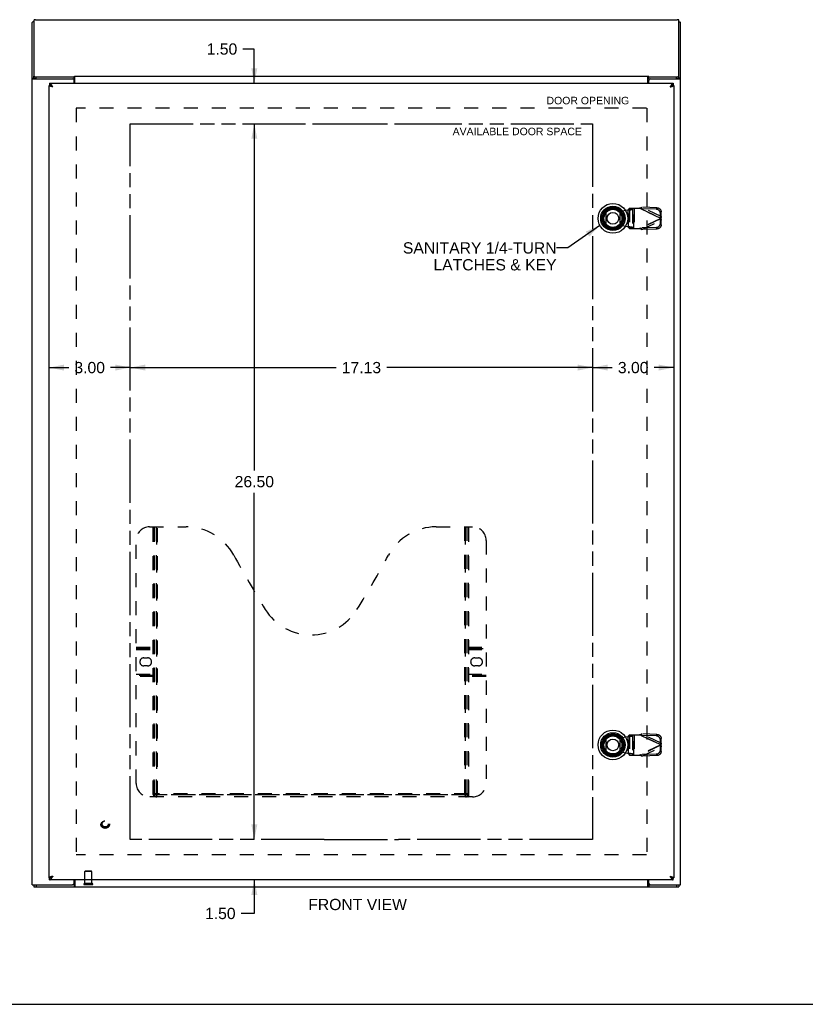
# Model space of a CAD drawing. Header units: inches. Extents: x 0 to 94.4, y 0 to 61.1.
# Tile 2 of 6: x 17.5 to 46.6, y 0 to 36.5. Entities that reach past the tile are written whole.
import ezdxf

# ---------------------------------------------------------------- set-up
doc = ezdxf.new("R2010")
doc.units = ezdxf.units.IN
doc.header["$LTSCALE"] = 5.194444
doc.header["$MEASUREMENT"] = 0
doc.linetypes.add('HIDDEN', pattern=[0.2, 0.1, -0.1])
doc.linetypes.add('PHANTOM', pattern=[0.8, 0.45, -0.05, 0.1, -0.05, 0.1, -0.05])
doc.layers.get('0').update_dxf_attribs({"linetype": 'CONTINUOUS'})
for name, color, linetype in [('02___PRT_ALL_AXES', 7, 'CONTINUOUS'), ('1-4_TURN_RH_OVER_16', 7, 'CONTINUOUS'), ('AVAILABLE_DOOR_SPACE', 7, 'CONTINUOUS'), ('DEFAULT_2', 8, 'HIDDEN'), ('DIMENSIONS', 7, 'CONTINUOUS')]:
    doc.layers.add(name, color=color, linetype=linetype)
doc.styles.get("Standard").update_dxf_attribs({"font": 'arial.ttf'})
doc.dimstyles.new('DIMSTYLE_1', dxfattribs={"dimtxt": 0.416667, "dimasz": 0.555556, "dimexe": 0.09, "dimexo": 0.07, "dimgap": 0.0375, "dimtad": 0, "dimtih": 1, "dimtoh": 1, "dimzin": 4, "dimdsep": 46, "dimtxsty": 'Standard', "dimblk": '_FILLED', "dimblk1": '_FILLED', "dimblk2": '_FILLED', "dimcen": 0.09, "dimazin": 1, "dimtfac": 1, "dimtofl": 0, "dimtmove": 0, "dimatfit": 3, "dimldrblk": '_FILLED', "dimfxl": 0, "dimtolj": 1, "dimtzin": 4, "dimarcsym": 0})
doc.dimstyles.get("Standard").update_dxf_attribs({"dimtxt": 0.472222, "dimasz": 0.555556, "dimexe": 0.09, "dimexo": 0.07, "dimgap": 0.09, "dimtad": 0, "dimtih": 1, "dimtoh": 1, "dimzin": 4, "dimdsep": 46, "dimtxsty": 'Standard', "dimblk": '_FILLED', "dimblk1": '_FILLED', "dimblk2": '_FILLED', "dimcen": 0.09, "dimazin": 1, "dimtp": 0.01, "dimtm": 0.01, "dimtfac": 1, "dimtofl": 0, "dimtmove": 0, "dimatfit": 3, "dimldrblk": '_FILLED', "dimfxl": 0, "dimtolj": 1, "dimtzin": 4, "dimarcsym": 0})

# ---------------------------------------------------------------- blocks, each defined once
blk = doc.blocks.new('_FILLED')
at = {"color": 0, "linetype": 'ByBlock'}
blk.add_solid([(0, 0), (-1, 0.2), (-1, -0.2)], dxfattribs=at)
blk = doc.blocks.new('*D16')
at = {"layer": 'DIMENSIONS', "color": 2, "linetype": 'Continuous'}
for p, q in [((26.22, 35.375), (25.796, 35.375)), ((26.22, 34.105), (26.22, 35.375)), ((26.22, 32.605), (26.22, 31.494))]:
    blk.add_line(p, q, dxfattribs=at)
at = {"layer": 'DIMENSIONS', "color": 2, "linetype": 'Continuous', "xscale": 0.5555555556, "yscale": 0.5555555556, "zscale": 0.5555555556}
for p, rotation in [((26.22, 34.105), 270), ((26.22, 32.605), 90)]:
    blk.add_blockref('_FILLED', p, dxfattribs=dict(at, rotation=rotation))
at = {"layer": 'DIMENSIONS', "color": 2, "linetype": 'Continuous', "insert": (25.588, 35.584), "char_height": 0.4167, "width": 1.13228, "attachment_point": 3, "line_spacing_factor": 0.9}
blk.add_mtext('1.50', dxfattribs=at)
blk = doc.blocks.new('*D17')
at = {"layer": 'DIMENSIONS', "color": 2, "linetype": 'Continuous'}
for p, q in [((26.22, 32.605), (26.22, 19.772)), ((26.22, 6.105), (26.22, 18.939))]:
    blk.add_line(p, q, dxfattribs=at)
at = {"layer": 'DIMENSIONS', "color": 2, "linetype": 'Continuous', "xscale": 0.5555555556, "yscale": 0.5555555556, "zscale": 0.5555555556}
for p, rotation in [((26.22, 32.605), 90), ((26.22, 6.105), 270)]:
    blk.add_blockref('_FILLED', p, dxfattribs=dict(at, rotation=rotation))
at = {"layer": 'DIMENSIONS', "color": 2, "linetype": 'Continuous', "insert": (26.22, 19.564), "char_height": 0.4167, "width": 1.45601, "attachment_point": 2, "line_spacing_factor": 0.9}
blk.add_mtext('26.50', dxfattribs=at)
blk = doc.blocks.new('*D18')
at = {"layer": 'DIMENSIONS', "color": 2, "linetype": 'Continuous'}
for p, q in [((26.22, 6.105), (26.22, 7.217)), ((26.22, 4.605), (26.22, 3.365)), ((26.22, 3.365), (25.734, 3.365))]:
    blk.add_line(p, q, dxfattribs=at)
at = {"layer": 'DIMENSIONS', "color": 2, "linetype": 'Continuous', "xscale": 0.5555555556, "yscale": 0.5555555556, "zscale": 0.5555555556}
for p, rotation in [((26.22, 6.105), 270), ((26.22, 4.605), 90)]:
    blk.add_blockref('_FILLED', p, dxfattribs=dict(at, rotation=rotation))
at = {"layer": 'DIMENSIONS', "color": 2, "linetype": 'Continuous', "insert": (25.526, 3.573), "char_height": 0.4167, "width": 1.13228, "attachment_point": 3, "line_spacing_factor": 0.9}
blk.add_mtext('1.50', dxfattribs=at)
blk = doc.blocks.new('*D19')
at = {"layer": 'DIMENSIONS', "color": 2, "linetype": 'Continuous'}
for p, q in [((21.623, 23.579), (29.249, 23.579)), ((38.748, 23.579), (31.122, 23.579))]:
    blk.add_line(p, q, dxfattribs=at)
at = {"layer": 'DIMENSIONS', "color": 2, "linetype": 'Continuous', "xscale": 0.5555555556, "yscale": 0.5555555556, "zscale": 0.5555555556, "rotation": 180}
blk.add_blockref('_FILLED', (21.623, 23.579), dxfattribs=at)
at = {"layer": 'DIMENSIONS', "color": 2, "linetype": 'Continuous', "xscale": 0.5555555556, "yscale": 0.5555555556, "zscale": 0.5555555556}
blk.add_blockref('_FILLED', (38.748, 23.579), dxfattribs=at)
at = {"layer": 'DIMENSIONS', "color": 2, "linetype": 'Continuous', "insert": (30.186, 23.787), "char_height": 0.4167, "width": 1.45601, "attachment_point": 2, "line_spacing_factor": 0.9}
blk.add_mtext('17.13', dxfattribs=at)
blk = doc.blocks.new('*D20')
at = {"layer": 'DIMENSIONS', "color": 2, "linetype": 'Continuous'}
for p, q in [((38.748, 23.579), (39.474, 23.579)), ((41.748, 23.579), (41.023, 23.579))]:
    blk.add_line(p, q, dxfattribs=at)
at = {"layer": 'DIMENSIONS', "color": 2, "linetype": 'Continuous', "xscale": 0.5555555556, "yscale": 0.5555555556, "zscale": 0.5555555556, "rotation": 180}
blk.add_blockref('_FILLED', (38.748, 23.579), dxfattribs=at)
at = {"layer": 'DIMENSIONS', "color": 2, "linetype": 'Continuous', "xscale": 0.5555555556, "yscale": 0.5555555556, "zscale": 0.5555555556}
blk.add_blockref('_FILLED', (41.748, 23.579), dxfattribs=at)
at = {"layer": 'DIMENSIONS', "color": 2, "linetype": 'Continuous', "insert": (40.248, 23.787), "char_height": 0.4167, "width": 1.13228, "attachment_point": 2, "line_spacing_factor": 0.9}
blk.add_mtext('3.00', dxfattribs=at)
blk = doc.blocks.new('*D21')
at = {"layer": 'DIMENSIONS', "color": 2, "linetype": 'Continuous'}
for p, q in [((18.623, 23.579), (19.349, 23.579)), ((21.623, 23.579), (20.898, 23.579))]:
    blk.add_line(p, q, dxfattribs=at)
at = {"layer": 'DIMENSIONS', "color": 2, "linetype": 'Continuous', "xscale": 0.5555555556, "yscale": 0.5555555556, "zscale": 0.5555555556, "rotation": 180}
blk.add_blockref('_FILLED', (18.623, 23.579), dxfattribs=at)
at = {"layer": 'DIMENSIONS', "color": 2, "linetype": 'Continuous', "xscale": 0.5555555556, "yscale": 0.5555555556, "zscale": 0.5555555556}
blk.add_blockref('_FILLED', (21.623, 23.579), dxfattribs=at)
at = {"layer": 'DIMENSIONS', "color": 2, "linetype": 'Continuous', "insert": (20.123, 23.787), "char_height": 0.4167, "width": 1.13228, "attachment_point": 2, "line_spacing_factor": 0.9}
blk.add_mtext('3.00', dxfattribs=at)

msp = doc.modelspace()

# ---------------------------------------------------------------- linework, layer by layer
at = {"color": 3, "linetype": 'Continuous'}
for p, q in [((18.121, 36.461), (41.875, 36.461)), ((17.998, 4.43), (17.998, 36.362)), ((18.061, 36.446), (18.061, 34.368)), ((41.935, 34.368), (41.935, 36.446)), ((41.998, 4.43), (41.998, 36.362)), ((18.026, 34.274), (19.488, 34.274)), ((18.141, 34.347), (19.548, 34.347)), ((19.548, 34.347), (19.559, 34.364)), ((19.559, 34.364), (40.812, 34.364)), ((19.575, 34.105), (19.575, 34.364)), ((40.796, 34.105), (40.796, 34.364)), ((40.823, 34.347), (40.812, 34.364)), ((40.823, 34.347), (41.855, 34.347)), ((40.883, 34.274), (41.971, 34.274)), ((18.623, 4.68), (18.623, 34.03)), ((18.636, 34.105), (41.735, 34.105)), ((19.548, 34.105), (19.548, 34.214)), ((40.823, 34.105), (40.823, 34.214)), ((41.613, 33.97), (41.629, 33.975)), ((41.748, 34.03), (41.748, 4.68)), ((18.758, 4.74), (18.742, 4.736)), ((17.998, 4.43), (19.488, 4.43)), ((41.735, 4.605), (18.636, 4.605)), ((19.548, 4.49), (19.548, 4.605)), ((19.575, 4.605), (19.575, 4.355)), ((40.796, 4.355), (40.796, 4.605)), ((40.805, 4.384), (40.808, 4.376)), ((40.823, 4.49), (40.823, 4.605)), ((40.883, 4.43), (41.998, 4.43)), ((18.061, 4.355), (41.935, 4.355))]:
    msp.add_line(p, q, dxfattribs=at)
at = {"color": 7, "linetype": 'Continuous'}
for p, q in [((18.061, 36.381), (18.016, 36.381)), ((41.935, 36.381), (41.98, 36.381)), ((17.998, 34.297), (18.061, 34.297)), ((18.061, 34.295), (18.061, 34.368)), ((18.141, 34.275), (18.141, 34.347)), ((18.141, 34.275), (19.548, 34.275)), ((18.143, 34.274), (18.143, 34.275)), ((19.548, 34.275), (19.548, 34.347)), ((40.823, 34.275), (40.823, 34.347)), ((40.823, 34.275), (41.855, 34.275)), ((41.853, 34.274), (41.853, 34.275)), ((41.855, 34.275), (41.855, 34.347)), ((41.935, 34.295), (41.935, 34.368)), ((41.998, 34.297), (41.935, 34.297)), ((18.623, 34.03), (18.636, 34.03)), ((18.636, 34.105), (18.636, 34.03)), ((41.735, 34.105), (41.735, 34.03)), ((41.748, 34.03), (41.735, 34.03)), ((39.242, 28.89), (39.242, 29.321)), ((39.754, 29.321), (39.754, 28.89)), ((39.242, 9.39), (39.242, 9.821)), ((39.754, 9.821), (39.754, 9.39)), ((18.061, 4.43), (18.061, 4.355)), ((18.141, 4.43), (18.141, 4.355)), ((18.623, 4.68), (18.636, 4.68)), ((18.636, 4.605), (18.636, 4.68)), ((19.545, 4.43), (19.488, 4.43)), ((19.545, 4.43), (19.545, 4.355)), ((40.883, 4.43), (40.826, 4.43)), ((40.826, 4.43), (40.826, 4.355)), ((41.748, 4.68), (41.735, 4.68)), ((41.735, 4.605), (41.735, 4.68)), ((41.855, 4.43), (41.855, 4.355)), ((41.935, 4.43), (41.935, 4.355)), ((0, 0), (94.444, 0))]:
    msp.add_line(p, q, dxfattribs=at)
at = {"color": 3, "linetype": 'Continuous'}
for points in [[(18.121, 36.461), (18.117, 36.461), (18.113, 36.461), (18.109, 36.461), (18.106, 36.461), (18.102, 36.46), (18.098, 36.46), (18.094, 36.46), (18.091, 36.459), (18.088, 36.459), (18.085, 36.458), (18.081, 36.457), (18.079, 36.457), (18.076, 36.456), (18.073, 36.455), (18.071, 36.454), (18.069, 36.453), (18.067, 36.453), (18.066, 36.452), (18.064, 36.451), (18.063, 36.45), (18.062, 36.449), (18.062, 36.448), (18.061, 36.447), (18.061, 36.446)], [(41.935, 36.446), (41.935, 36.447), (41.935, 36.448), (41.934, 36.449), (41.933, 36.45), (41.932, 36.451), (41.93, 36.452), (41.929, 36.453), (41.927, 36.453), (41.925, 36.454), (41.923, 36.455), (41.92, 36.456), (41.917, 36.457), (41.915, 36.457), (41.912, 36.458), (41.908, 36.459), (41.905, 36.459), (41.902, 36.46), (41.898, 36.46), (41.894, 36.46), (41.891, 36.461), (41.887, 36.461), (41.883, 36.461), (41.879, 36.461), (41.875, 36.461)], [(17.998, 34.297), (17.998, 34.294), (17.999, 34.292), (18.001, 34.289), (18.003, 34.287), (18.005, 34.285), (18.008, 34.282), (18.012, 34.28), (18.016, 34.278), (18.021, 34.276), (18.026, 34.274)], [(18.061, 34.368), (18.061, 34.366), (18.062, 34.365), (18.063, 34.364), (18.064, 34.362), (18.065, 34.361), (18.067, 34.36), (18.069, 34.359), (18.072, 34.357), (18.075, 34.356), (18.078, 34.355), (18.081, 34.354), (18.084, 34.353), (18.088, 34.352), (18.092, 34.351), (18.097, 34.351), (18.101, 34.35), (18.106, 34.349), (18.11, 34.349), (18.115, 34.348), (18.12, 34.348), (18.125, 34.348), (18.131, 34.347), (18.136, 34.347), (18.141, 34.347)], [(19.566, 34.326), (19.564, 34.331), (19.563, 34.333), (19.562, 34.335), (19.56, 34.337), (19.559, 34.338), (19.558, 34.34), (19.556, 34.342), (19.555, 34.343), (19.554, 34.344), (19.552, 34.345), (19.551, 34.346), (19.55, 34.347), (19.549, 34.347), (19.548, 34.347)], [(19.575, 34.315), (19.574, 34.316), (19.573, 34.317), (19.571, 34.319), (19.57, 34.321), (19.569, 34.322), (19.568, 34.324), (19.566, 34.326)], [(40.796, 34.315), (40.797, 34.316), (40.798, 34.317), (40.8, 34.319), (40.801, 34.321), (40.802, 34.322), (40.803, 34.324), (40.805, 34.326), (40.807, 34.331)], [(40.807, 34.331), (40.808, 34.333), (40.81, 34.335), (40.811, 34.337), (40.812, 34.338), (40.813, 34.34), (40.815, 34.342), (40.816, 34.343), (40.817, 34.344), (40.819, 34.345), (40.82, 34.346), (40.821, 34.347), (40.822, 34.347), (40.823, 34.347)], [(41.855, 34.347), (41.86, 34.347), (41.865, 34.347), (41.871, 34.348), (41.876, 34.348), (41.881, 34.348), (41.886, 34.349), (41.89, 34.349), (41.895, 34.35), (41.899, 34.351), (41.904, 34.351), (41.908, 34.352), (41.912, 34.353), (41.915, 34.354), (41.919, 34.355), (41.922, 34.356), (41.924, 34.357), (41.927, 34.359), (41.929, 34.36), (41.931, 34.361), (41.932, 34.362), (41.933, 34.364), (41.934, 34.365), (41.935, 34.366), (41.935, 34.368)], [(41.971, 34.274), (41.976, 34.276), (41.98, 34.278), (41.984, 34.28), (41.988, 34.282), (41.991, 34.285), (41.993, 34.287), (41.995, 34.289), (41.997, 34.292), (41.998, 34.294), (41.998, 34.297)], [(18.703, 33.987), (18.695, 33.989), (18.688, 33.991), (18.681, 33.993), (18.675, 33.996), (18.669, 33.998), (18.663, 34), (18.657, 34.003), (18.652, 34.005), (18.647, 34.007), (18.643, 34.01), (18.639, 34.012), (18.635, 34.014), (18.632, 34.017), (18.629, 34.019), (18.627, 34.021), (18.625, 34.024), (18.624, 34.026), (18.623, 34.028), (18.623, 34.03)], [(18.722, 34.03), (18.717, 34.038), (18.712, 34.045), (18.707, 34.053), (18.702, 34.059), (18.697, 34.066), (18.692, 34.072), (18.687, 34.078), (18.682, 34.083), (18.677, 34.087), (18.672, 34.092), (18.667, 34.095), (18.661, 34.098), (18.656, 34.101), (18.651, 34.103), (18.646, 34.104), (18.641, 34.105), (18.636, 34.105)], [(18.758, 33.97), (18.742, 33.975), (18.734, 33.977), (18.726, 33.98), (18.718, 33.982), (18.71, 33.984), (18.703, 33.987)], [(18.758, 33.97), (18.753, 33.979), (18.748, 33.988), (18.743, 33.997), (18.738, 34.005), (18.733, 34.014), (18.728, 34.022), (18.722, 34.03)], [(41.654, 34.038), (41.649, 34.03), (41.644, 34.022), (41.638, 34.014), (41.633, 34.005), (41.628, 33.997), (41.623, 33.988), (41.618, 33.979), (41.613, 33.97)], [(41.629, 33.975), (41.637, 33.977), (41.645, 33.98), (41.653, 33.982), (41.661, 33.984), (41.668, 33.987)], [(41.735, 34.105), (41.73, 34.105), (41.725, 34.104), (41.72, 34.103), (41.715, 34.101), (41.71, 34.098), (41.705, 34.095), (41.699, 34.092), (41.694, 34.087), (41.689, 34.083), (41.684, 34.078), (41.679, 34.072), (41.674, 34.066), (41.669, 34.059), (41.664, 34.053), (41.659, 34.045), (41.654, 34.038)], [(41.668, 33.987), (41.676, 33.989), (41.683, 33.991), (41.69, 33.993), (41.696, 33.996), (41.703, 33.998), (41.708, 34), (41.714, 34.003), (41.719, 34.005), (41.724, 34.007), (41.729, 34.01), (41.733, 34.012), (41.736, 34.014), (41.739, 34.017), (41.742, 34.019), (41.744, 34.021), (41.746, 34.024), (41.747, 34.026), (41.748, 34.028), (41.748, 34.03)], [(18.717, 4.673), (18.722, 4.681), (18.728, 4.689), (18.733, 4.697), (18.738, 4.705), (18.743, 4.714), (18.748, 4.723), (18.753, 4.732), (18.758, 4.74)], [(41.613, 4.74), (41.629, 4.736), (41.637, 4.734), (41.645, 4.731), (41.653, 4.729), (41.661, 4.727), (41.668, 4.724)], [(41.613, 4.74), (41.618, 4.732), (41.623, 4.723), (41.628, 4.714), (41.633, 4.705), (41.638, 4.697), (41.644, 4.689), (41.649, 4.681)], [(18.703, 4.724), (18.695, 4.722), (18.688, 4.72), (18.681, 4.717), (18.675, 4.715), (18.669, 4.713), (18.663, 4.71), (18.657, 4.708), (18.652, 4.706), (18.647, 4.703), (18.643, 4.701), (18.639, 4.699), (18.635, 4.697), (18.632, 4.694), (18.629, 4.692), (18.627, 4.69), (18.625, 4.687), (18.624, 4.685), (18.623, 4.683), (18.623, 4.68)], [(18.636, 4.605), (18.641, 4.606), (18.646, 4.607), (18.651, 4.608), (18.656, 4.61), (18.661, 4.613), (18.667, 4.616), (18.672, 4.619), (18.677, 4.624), (18.682, 4.628), (18.687, 4.633), (18.692, 4.639), (18.697, 4.645), (18.702, 4.651), (18.707, 4.658), (18.712, 4.665), (18.717, 4.673)], [(18.742, 4.736), (18.734, 4.734), (18.726, 4.731), (18.718, 4.729), (18.71, 4.727), (18.703, 4.724)], [(19.563, 4.376), (19.562, 4.374), (19.561, 4.372), (19.56, 4.37), (19.559, 4.368), (19.558, 4.366), (19.557, 4.364), (19.556, 4.363), (19.555, 4.361), (19.554, 4.36), (19.553, 4.359), (19.552, 4.358), (19.551, 4.357), (19.55, 4.357), (19.549, 4.356), (19.547, 4.356), (19.546, 4.355), (19.545, 4.355)], [(19.575, 4.399), (19.574, 4.397), (19.573, 4.396), (19.572, 4.394), (19.571, 4.393), (19.57, 4.39), (19.569, 4.388), (19.568, 4.386), (19.567, 4.384), (19.563, 4.376)], [(40.796, 4.399), (40.797, 4.397), (40.798, 4.396), (40.799, 4.394), (40.8, 4.393), (40.801, 4.39), (40.802, 4.388), (40.803, 4.386), (40.805, 4.384)], [(40.808, 4.376), (40.809, 4.374), (40.81, 4.372), (40.811, 4.37), (40.812, 4.368), (40.813, 4.366), (40.814, 4.364), (40.815, 4.363), (40.816, 4.361), (40.817, 4.36), (40.818, 4.359), (40.819, 4.358), (40.82, 4.357), (40.821, 4.357), (40.823, 4.356), (40.824, 4.356), (40.825, 4.355), (40.826, 4.355)], [(41.649, 4.681), (41.654, 4.673), (41.659, 4.665), (41.664, 4.658), (41.669, 4.651), (41.674, 4.645), (41.679, 4.639), (41.684, 4.633), (41.689, 4.628), (41.694, 4.624), (41.699, 4.619), (41.705, 4.616), (41.71, 4.613), (41.715, 4.61), (41.72, 4.608), (41.725, 4.607), (41.73, 4.606), (41.735, 4.605)], [(41.668, 4.724), (41.676, 4.722), (41.683, 4.72), (41.69, 4.717), (41.696, 4.715), (41.703, 4.713), (41.708, 4.71), (41.714, 4.708), (41.719, 4.706), (41.724, 4.703), (41.729, 4.701), (41.733, 4.699), (41.736, 4.697), (41.739, 4.694), (41.742, 4.692), (41.744, 4.69), (41.746, 4.687), (41.747, 4.685), (41.748, 4.683), (41.748, 4.68)]]:
    msp.add_lwpolyline(points, dxfattribs=at)
at = {"color": 7, "linetype": 'Continuous'}
for points in [[(18.075, 34.284), (18.072, 34.285), (18.069, 34.286), (18.067, 34.287), (18.065, 34.289), (18.064, 34.29), (18.063, 34.291), (18.062, 34.293), (18.061, 34.294), (18.061, 34.295)], [(18.081, 34.282), (18.078, 34.283), (18.075, 34.284)], [(18.078, 34.283), (18.078, 34.282), (18.08, 34.28), (18.082, 34.278), (18.084, 34.276), (18.086, 34.274)], [(18.088, 34.28), (18.084, 34.281), (18.081, 34.282)], [(18.141, 34.275), (18.136, 34.275), (18.131, 34.275), (18.125, 34.275), (18.12, 34.275), (18.115, 34.276), (18.11, 34.276), (18.106, 34.277), (18.101, 34.277), (18.097, 34.278), (18.092, 34.279), (18.088, 34.28)], [(19.575, 34.268), (19.574, 34.268), (19.573, 34.267), (19.572, 34.267), (19.571, 34.267), (19.57, 34.267), (19.569, 34.267), (19.567, 34.268), (19.566, 34.268), (19.565, 34.268), (19.563, 34.269), (19.562, 34.27), (19.561, 34.27), (19.56, 34.271), (19.559, 34.272), (19.558, 34.272), (19.557, 34.273), (19.556, 34.274), (19.554, 34.274), (19.553, 34.274), (19.552, 34.275), (19.551, 34.275), (19.55, 34.275), (19.549, 34.275), (19.548, 34.275)], [(40.796, 34.268), (40.797, 34.268), (40.798, 34.267), (40.799, 34.267), (40.8, 34.267), (40.801, 34.267), (40.803, 34.267), (40.804, 34.268), (40.805, 34.268), (40.806, 34.268), (40.808, 34.269), (40.809, 34.27), (40.81, 34.27), (40.811, 34.271), (40.812, 34.272), (40.813, 34.272), (40.814, 34.273), (40.816, 34.274), (40.817, 34.274), (40.818, 34.274), (40.819, 34.275), (40.82, 34.275), (40.821, 34.275), (40.822, 34.275), (40.823, 34.275)], [(41.912, 34.281), (41.908, 34.28), (41.904, 34.279), (41.899, 34.278), (41.895, 34.277), (41.89, 34.277), (41.886, 34.276), (41.881, 34.276), (41.876, 34.275), (41.871, 34.275), (41.865, 34.275), (41.86, 34.275), (41.855, 34.275)], [(41.91, 34.274), (41.912, 34.276), (41.914, 34.278), (41.916, 34.28), (41.918, 34.282), (41.918, 34.283)], [(41.919, 34.283), (41.915, 34.282), (41.912, 34.281)], [(41.924, 34.285), (41.922, 34.284), (41.919, 34.283)], [(41.935, 34.295), (41.935, 34.294), (41.934, 34.293), (41.933, 34.291), (41.932, 34.29), (41.931, 34.289), (41.929, 34.287), (41.927, 34.286), (41.924, 34.285)], [(18.702, 34.01), (18.697, 34.013), (18.692, 34.016), (18.687, 34.018), (18.682, 34.02), (18.677, 34.022), (18.672, 34.024), (18.667, 34.026), (18.661, 34.027), (18.656, 34.028), (18.651, 34.029), (18.646, 34.03), (18.641, 34.03), (18.636, 34.03)], [(18.712, 34.004), (18.707, 34.007), (18.702, 34.01)], [(18.758, 33.97), (18.753, 33.974), (18.748, 33.978), (18.743, 33.982), (18.738, 33.986), (18.733, 33.99), (18.728, 33.993), (18.722, 33.997), (18.717, 34), (18.712, 34.004)], [(18.758, 33.97), (18.753, 33.973), (18.749, 33.976), (18.744, 33.979), (18.739, 33.982), (18.735, 33.985), (18.731, 33.988), (18.727, 33.991), (18.723, 33.994), (18.719, 33.997), (18.716, 34), (18.712, 34.003), (18.712, 34.004)], [(41.664, 34.007), (41.659, 34.004), (41.654, 34), (41.649, 33.997), (41.644, 33.993), (41.638, 33.99), (41.633, 33.986), (41.628, 33.982), (41.623, 33.978), (41.618, 33.974), (41.613, 33.97)], [(41.613, 33.97), (41.618, 33.973), (41.622, 33.976), (41.627, 33.979), (41.632, 33.982), (41.636, 33.985), (41.64, 33.988), (41.644, 33.991), (41.648, 33.994), (41.652, 33.997), (41.655, 34), (41.659, 34.003), (41.659, 34.004)], [(41.674, 34.013), (41.669, 34.01), (41.664, 34.007)], [(41.735, 34.03), (41.73, 34.03), (41.725, 34.03), (41.72, 34.029), (41.715, 34.028), (41.71, 34.027), (41.705, 34.026), (41.699, 34.024), (41.694, 34.022), (41.689, 34.02), (41.684, 34.018), (41.679, 34.016), (41.674, 34.013)], [(18.707, 4.704), (18.712, 4.707), (18.717, 4.71), (18.722, 4.714), (18.728, 4.717), (18.733, 4.721), (18.738, 4.725), (18.743, 4.729), (18.748, 4.733), (18.753, 4.737), (18.758, 4.74)], [(18.758, 4.74), (18.753, 4.737), (18.749, 4.734), (18.744, 4.731), (18.739, 4.728), (18.735, 4.725), (18.731, 4.722), (18.727, 4.719), (18.723, 4.716), (18.719, 4.713), (18.716, 4.71), (18.712, 4.707), (18.712, 4.707)], [(41.613, 4.74), (41.618, 4.737), (41.622, 4.734), (41.627, 4.731), (41.632, 4.728), (41.636, 4.725), (41.64, 4.722), (41.644, 4.719), (41.648, 4.716), (41.652, 4.713), (41.655, 4.71), (41.659, 4.707), (41.659, 4.707)], [(41.613, 4.74), (41.618, 4.737), (41.623, 4.733), (41.628, 4.729), (41.633, 4.725), (41.638, 4.721), (41.644, 4.717), (41.649, 4.714), (41.654, 4.71), (41.659, 4.707)], [(18.636, 4.68), (18.641, 4.681), (18.646, 4.681), (18.651, 4.682), (18.656, 4.682), (18.661, 4.684), (18.667, 4.685), (18.672, 4.687), (18.677, 4.688), (18.682, 4.691), (18.687, 4.693), (18.692, 4.695), (18.697, 4.698)], [(18.697, 4.698), (18.702, 4.701), (18.707, 4.704)], [(19.575, 4.451), (19.574, 4.451), (19.573, 4.452), (19.571, 4.451), (19.57, 4.451), (19.569, 4.451), (19.568, 4.451), (19.567, 4.45), (19.566, 4.45), (19.565, 4.449), (19.564, 4.448), (19.562, 4.447), (19.561, 4.446), (19.56, 4.445), (19.559, 4.443), (19.558, 4.442), (19.557, 4.441), (19.556, 4.439), (19.555, 4.438), (19.554, 4.437), (19.553, 4.435), (19.552, 4.434), (19.551, 4.433), (19.55, 4.432), (19.549, 4.432), (19.548, 4.431), (19.547, 4.431), (19.546, 4.43), (19.545, 4.43)], [(40.796, 4.451), (40.797, 4.451), (40.799, 4.452), (40.8, 4.451), (40.801, 4.451), (40.802, 4.451), (40.803, 4.451), (40.804, 4.45), (40.805, 4.45), (40.806, 4.449), (40.808, 4.448), (40.809, 4.447), (40.81, 4.446), (40.811, 4.445), (40.812, 4.443), (40.813, 4.442), (40.814, 4.441), (40.815, 4.439), (40.816, 4.438), (40.817, 4.437), (40.818, 4.435), (40.819, 4.434), (40.82, 4.433), (40.821, 4.432), (40.822, 4.432), (40.823, 4.431), (40.824, 4.431), (40.825, 4.43), (40.826, 4.43)], [(41.659, 4.707), (41.664, 4.704), (41.669, 4.701)], [(41.669, 4.701), (41.674, 4.698), (41.679, 4.695), (41.684, 4.693), (41.689, 4.691), (41.694, 4.688), (41.699, 4.687), (41.705, 4.685), (41.71, 4.684), (41.715, 4.682), (41.72, 4.682), (41.725, 4.681), (41.73, 4.681), (41.735, 4.68)]]:
    msp.add_lwpolyline(points, dxfattribs=at)
for centre, radius in [((39.498, 29.105), 0.551), ((39.498, 29.105), 0.453), ((39.498, 29.105), 0.413), ((39.498, 29.105), 0.384), ((39.498, 29.105), 0.374), ((39.498, 29.105), 0.335), ((39.498, 29.105), 0.217), ((39.498, 9.605), 0.551), ((39.498, 9.605), 0.453), ((39.498, 9.605), 0.413), ((39.498, 9.605), 0.384), ((39.498, 9.605), 0.374), ((39.498, 9.605), 0.335), ((39.498, 9.605), 0.217)]:
    msp.add_circle(centre, radius, dxfattribs=at)
at = {"color": 3, "linetype": 'Continuous'}
for centre, start, end in [((19.488, 34.214), 0, 90), ((40.883, 34.214), 90, 180), ((19.488, 4.49), 270, 360), ((40.883, 4.49), 180, 270)]:
    msp.add_arc(centre, 0.06, start, end, dxfattribs=at)
for centre, start_param, end_param in [((18.143, 36.362), 2.637791, 3.141593), ((41.853, 36.362), 0, 0.503802)]:
    msp.add_ellipse(centre, major_axis=(0.145, 0), ratio=0.267949, start_param=start_param, end_param=end_param, dxfattribs=at)
at = {"layer": '02___PRT_ALL_AXES', "color": 8, "linetype": 'HIDDEN'}
for p, q in [((19.949, 4.473), (19.949, 4.92)), ((20.197, 4.473), (20.197, 4.92)), ((20.197, 4.473), (19.949, 4.473))]:
    msp.add_line(p, q, dxfattribs=at)
msp.add_circle((20.698, 6.68), 0.124, dxfattribs=at)
at = {"layer": 'AVAILABLE_DOOR_SPACE', "color": 40, "linetype": 'PHANTOM'}
for p, q in [((21.623, 6.105), (21.623, 32.605)), ((21.623, 32.605), (28.811, 32.605)), ((28.811, 32.605), (28.811, 32.604)), ((28.811, 32.604), (31.561, 32.604)), ((31.561, 32.604), (31.561, 32.605)), ((31.561, 32.605), (38.748, 32.605)), ((38.748, 32.605), (38.748, 6.105)), ((28.811, 6.105), (21.623, 6.105)), ((28.811, 6.106), (31.561, 6.106)), ((28.811, 6.105), (28.811, 6.106)), ((31.561, 6.105), (31.561, 6.106)), ((38.748, 6.105), (31.561, 6.105))]:
    msp.add_line(p, q, dxfattribs=at)
at = {"layer": 'DEFAULT_2', "color": 8, "linetype": 'HIDDEN'}
for p, q in [((19.623, 33.18), (19.623, 5.53)), ((40.746, 33.18), (19.625, 33.18)), ((40.748, 33.18), (40.748, 5.53)), ((39.56, 29.433), (39.854, 29.379)), ((39.854, 29.379), (40.051, 29.417)), ((40.051, 29.417), (40.051, 28.79)), ((40.11, 29.477), (40.071, 29.436)), ((40.071, 29.436), (40.225, 29.436)), ((40.071, 28.771), (40.071, 29.436)), ((40.11, 29.477), (40.484, 29.477)), ((40.113, 29.477), (40.113, 28.729)), ((40.225, 29.436), (40.265, 29.477)), ((40.225, 29.436), (40.225, 28.771)), ((40.268, 28.729), (40.268, 29.477)), ((40.287, 29.477), (40.287, 28.729)), ((41.272, 29.103), (40.484, 29.477)), ((40.542, 29.459), (40.569, 29.515)), ((41.097, 29.441), (40.542, 29.459)), ((40.542, 29.459), (41.263, 29.116)), ((41.124, 29.497), (40.569, 29.515)), ((41.29, 29.173), (40.569, 29.515)), ((41.124, 29.497), (41.097, 29.441)), ((41.257, 29.289), (41.284, 29.345)), ((41.263, 29.116), (41.257, 29.289)), ((41.29, 29.173), (41.263, 29.116)), ((41.29, 29.173), (41.284, 29.345)), ((39.854, 28.828), (39.56, 28.774)), ((40.051, 28.79), (39.854, 28.828)), ((41.272, 29.103), (40.484, 28.729)), ((41.263, 29.091), (40.542, 28.748)), ((40.569, 28.691), (41.29, 29.034)), ((41.257, 28.918), (41.263, 29.091)), ((41.284, 28.861), (41.257, 28.918)), ((41.263, 29.091), (41.29, 29.034)), ((41.272, 29.103), (41.269, 29.108)), ((41.284, 28.861), (41.29, 29.034)), ((40.225, 28.771), (40.071, 28.771)), ((40.071, 28.771), (40.11, 28.729)), ((40.11, 28.729), (40.484, 28.729)), ((40.265, 28.729), (40.225, 28.771)), ((40.484, 28.729), (40.504, 28.736)), ((41.097, 28.766), (40.542, 28.748)), ((40.569, 28.691), (40.542, 28.748)), ((41.124, 28.71), (40.569, 28.691)), ((41.097, 28.766), (41.124, 28.71)), ((22.343, 17.68), (23.698, 17.68)), ((22.478, 7.77), (22.478, 17.68)), ((22.508, 7.8), (22.508, 17.68)), ((22.518, 7.77), (22.518, 17.68)), ((22.598, 7.8), (22.598, 17.68)), ((22.608, 7.68), (22.608, 17.68)), ((22.638, 7.76), (22.638, 17.68)), ((32.948, 17.68), (34.303, 17.68)), ((34.008, 17.68), (34.008, 7.76)), ((34.038, 7.68), (34.038, 17.68)), ((34.048, 17.68), (34.048, 7.8)), ((34.128, 17.68), (34.128, 7.77)), ((34.138, 17.68), (34.138, 7.8)), ((34.168, 7.77), (34.168, 17.68)), ((21.843, 8.18), (21.843, 17.18)), ((34.803, 17.18), (34.803, 8.18)), ((21.843, 13.22), (22.518, 13.22)), ((21.843, 13.18), (22.478, 13.18)), ((21.843, 13.14), (22.518, 13.14)), ((34.128, 13.22), (34.803, 13.22)), ((34.128, 13.14), (34.803, 13.14)), ((34.168, 13.18), (34.803, 13.18)), ((22.13, 12.83), (22.267, 12.83)), ((34.38, 12.83), (34.517, 12.83)), ((22.267, 12.53), (22.13, 12.53)), ((34.517, 12.53), (34.38, 12.53)), ((21.843, 12.22), (22.518, 12.22)), ((22.478, 12.18), (21.843, 12.18)), ((22.518, 12.14), (21.843, 12.14)), ((34.128, 12.22), (34.803, 12.22)), ((34.803, 12.14), (34.128, 12.14)), ((34.803, 12.18), (34.168, 12.18)), ((39.56, 9.933), (39.854, 9.879)), ((39.854, 9.879), (40.051, 9.917)), ((40.051, 9.917), (40.051, 9.29)), ((40.11, 9.977), (40.071, 9.936)), ((40.071, 9.936), (40.225, 9.936)), ((40.071, 9.271), (40.071, 9.936)), ((40.11, 9.977), (40.484, 9.977)), ((40.113, 9.977), (40.113, 9.229)), ((40.225, 9.936), (40.265, 9.977)), ((40.225, 9.936), (40.225, 9.271)), ((40.268, 9.229), (40.268, 9.977)), ((40.287, 9.977), (40.287, 9.229)), ((41.272, 9.603), (40.484, 9.977)), ((40.542, 9.959), (40.569, 10.015)), ((41.097, 9.941), (40.542, 9.959)), ((40.542, 9.959), (41.263, 9.616)), ((41.124, 9.997), (40.569, 10.015)), ((41.29, 9.673), (40.569, 10.015)), ((41.124, 9.997), (41.097, 9.941)), ((41.257, 9.789), (41.284, 9.845)), ((41.29, 9.673), (41.284, 9.845)), ((41.272, 9.603), (40.484, 9.229)), ((41.263, 9.591), (40.542, 9.248)), ((40.569, 9.191), (41.29, 9.534)), ((41.263, 9.616), (41.257, 9.789)), ((41.257, 9.418), (41.263, 9.591)), ((41.29, 9.673), (41.263, 9.616)), ((41.263, 9.591), (41.29, 9.534)), ((41.272, 9.603), (41.269, 9.608)), ((41.284, 9.361), (41.29, 9.534)), ((39.854, 9.328), (39.56, 9.274)), ((40.051, 9.29), (39.854, 9.328)), ((40.225, 9.271), (40.071, 9.271)), ((40.071, 9.271), (40.11, 9.229)), ((40.11, 9.229), (40.484, 9.229)), ((40.265, 9.229), (40.225, 9.271)), ((40.484, 9.229), (40.504, 9.236)), ((41.097, 9.266), (40.542, 9.248)), ((40.569, 9.191), (40.542, 9.248)), ((41.124, 9.21), (40.569, 9.191)), ((41.097, 9.266), (41.124, 9.21)), ((41.284, 9.361), (41.257, 9.418)), ((34.303, 7.68), (22.343, 7.68)), ((22.478, 7.77), (34.168, 7.77)), ((34.138, 7.8), (22.508, 7.8)), ((34.044, 7.76), (22.602, 7.76)), ((40.746, 5.53), (19.625, 5.53)), ((20.197, 4.92), (19.949, 4.92)), ((20.187, 4.93), (19.959, 4.93)), ((20.215, 4.473), (19.931, 4.473)), ((20.215, 4.43), (19.931, 4.43))]:
    msp.add_line(p, q, dxfattribs=at)
for points in [[(40.071, 29.436), (40.07, 29.433), (40.068, 29.431), (40.066, 29.429), (40.064, 29.426), (40.061, 29.424), (40.058, 29.422), (40.055, 29.419), (40.051, 29.417)], [(40.051, 29.417), (40.069, 29.418), (40.086, 29.42), (40.103, 29.421), (40.12, 29.422), (40.136, 29.424), (40.151, 29.425), (40.165, 29.426), (40.178, 29.428), (40.189, 29.429), (40.2, 29.43), (40.208, 29.432), (40.216, 29.433), (40.221, 29.434), (40.225, 29.436)], [(40.484, 29.477), (40.499, 29.484), (40.513, 29.491), (40.527, 29.497), (40.541, 29.503), (40.555, 29.51), (40.569, 29.515)], [(40.542, 29.459), (40.532, 29.462), (40.523, 29.465), (40.513, 29.468), (40.504, 29.471), (40.484, 29.477)], [(41.257, 29.289), (41.256, 29.303), (41.253, 29.318), (41.249, 29.332), (41.243, 29.345), (41.236, 29.359), (41.228, 29.371), (41.218, 29.383), (41.208, 29.394), (41.196, 29.404), (41.184, 29.413), (41.17, 29.421), (41.156, 29.427), (41.142, 29.433), (41.127, 29.437), (41.112, 29.439), (41.097, 29.441)], [(41.124, 29.497), (41.139, 29.496), (41.154, 29.493), (41.169, 29.489), (41.183, 29.484), (41.197, 29.478), (41.211, 29.47), (41.223, 29.461), (41.235, 29.451), (41.245, 29.44), (41.255, 29.428), (41.263, 29.415), (41.27, 29.402), (41.276, 29.388), (41.28, 29.374), (41.282, 29.36), (41.284, 29.345)], [(41.29, 29.173), (41.287, 29.162), (41.284, 29.151), (41.281, 29.139), (41.278, 29.127), (41.275, 29.115), (41.272, 29.103)], [(41.097, 28.766), (41.112, 28.768), (41.127, 28.77), (41.142, 28.774), (41.156, 28.779), (41.17, 28.786), (41.184, 28.794), (41.196, 28.803), (41.208, 28.813), (41.218, 28.824), (41.228, 28.836), (41.236, 28.848), (41.243, 28.862), (41.249, 28.875), (41.253, 28.889), (41.256, 28.904), (41.257, 28.918)], [(41.284, 28.861), (41.282, 28.847), (41.28, 28.833), (41.276, 28.819), (41.27, 28.805), (41.263, 28.792), (41.255, 28.779), (41.245, 28.767), (41.235, 28.756), (41.223, 28.746), (41.211, 28.737), (41.197, 28.729), (41.183, 28.723), (41.169, 28.717), (41.154, 28.713), (41.139, 28.711), (41.124, 28.71)], [(41.269, 29.108), (41.267, 29.11), (41.266, 29.112), (41.264, 29.114), (41.263, 29.116)], [(41.263, 29.091), (41.264, 29.093), (41.266, 29.095), (41.267, 29.097), (41.269, 29.099), (41.272, 29.103)], [(41.272, 29.103), (41.275, 29.092), (41.278, 29.08), (41.281, 29.068), (41.284, 29.056), (41.287, 29.045), (41.29, 29.034)], [(40.225, 28.771), (40.221, 28.773), (40.216, 28.774), (40.208, 28.775), (40.2, 28.777), (40.189, 28.778), (40.178, 28.779), (40.165, 28.781), (40.151, 28.782), (40.136, 28.783), (40.12, 28.785), (40.103, 28.786), (40.086, 28.787), (40.069, 28.789), (40.051, 28.79)], [(40.071, 28.771), (40.07, 28.774), (40.068, 28.776), (40.066, 28.778), (40.064, 28.781), (40.061, 28.783), (40.058, 28.785), (40.055, 28.788), (40.051, 28.79)], [(40.569, 28.691), (40.555, 28.697), (40.541, 28.703), (40.527, 28.71), (40.513, 28.716), (40.499, 28.723), (40.484, 28.729)], [(40.504, 28.736), (40.513, 28.739), (40.523, 28.742), (40.532, 28.745), (40.542, 28.748)], [(40.051, 9.917), (40.069, 9.918), (40.086, 9.92), (40.103, 9.921), (40.12, 9.922), (40.136, 9.924), (40.151, 9.925), (40.165, 9.926), (40.178, 9.928), (40.189, 9.929), (40.2, 9.93), (40.208, 9.932), (40.216, 9.933), (40.221, 9.934), (40.225, 9.936)], [(40.071, 9.936), (40.07, 9.933), (40.068, 9.931), (40.066, 9.929), (40.064, 9.926), (40.061, 9.924), (40.058, 9.922), (40.055, 9.919), (40.051, 9.917)], [(40.484, 9.977), (40.499, 9.984), (40.513, 9.991), (40.527, 9.997), (40.541, 10.003), (40.555, 10.01), (40.569, 10.015)], [(40.542, 9.959), (40.532, 9.962), (40.523, 9.965), (40.513, 9.968), (40.504, 9.971), (40.484, 9.977)], [(41.257, 9.789), (41.256, 9.803), (41.253, 9.818), (41.249, 9.832), (41.243, 9.845), (41.236, 9.859), (41.228, 9.871), (41.218, 9.883), (41.208, 9.894), (41.196, 9.904), (41.184, 9.913), (41.17, 9.921), (41.156, 9.927), (41.142, 9.933), (41.127, 9.937), (41.112, 9.939), (41.097, 9.941)], [(41.124, 9.997), (41.139, 9.996), (41.154, 9.993), (41.169, 9.989), (41.183, 9.984), (41.197, 9.978), (41.211, 9.97), (41.223, 9.961), (41.235, 9.951), (41.245, 9.94), (41.255, 9.928), (41.263, 9.915), (41.27, 9.902), (41.276, 9.888), (41.28, 9.874), (41.282, 9.86), (41.284, 9.845)], [(41.269, 9.608), (41.267, 9.61), (41.266, 9.612), (41.264, 9.614), (41.263, 9.616)], [(41.263, 9.591), (41.264, 9.593), (41.266, 9.595), (41.267, 9.597), (41.269, 9.599), (41.272, 9.603)], [(41.29, 9.673), (41.287, 9.662), (41.284, 9.651), (41.281, 9.639), (41.278, 9.627), (41.275, 9.615), (41.272, 9.603)], [(41.272, 9.603), (41.275, 9.592), (41.278, 9.58), (41.281, 9.568), (41.284, 9.556), (41.287, 9.545), (41.29, 9.534)], [(40.225, 9.271), (40.221, 9.273), (40.216, 9.274), (40.208, 9.275), (40.2, 9.277), (40.189, 9.278), (40.178, 9.279), (40.165, 9.281), (40.151, 9.282), (40.136, 9.283), (40.12, 9.285), (40.103, 9.286), (40.086, 9.287), (40.069, 9.289), (40.051, 9.29)], [(40.071, 9.271), (40.07, 9.274), (40.068, 9.276), (40.066, 9.278), (40.064, 9.281), (40.061, 9.283), (40.058, 9.285), (40.055, 9.288), (40.051, 9.29)], [(40.569, 9.191), (40.555, 9.197), (40.541, 9.203), (40.527, 9.21), (40.513, 9.216), (40.499, 9.223), (40.484, 9.229)], [(40.504, 9.236), (40.513, 9.239), (40.523, 9.242), (40.532, 9.245), (40.542, 9.248)], [(41.097, 9.266), (41.112, 9.268), (41.127, 9.27), (41.142, 9.274), (41.156, 9.279), (41.17, 9.286), (41.184, 9.294), (41.196, 9.303), (41.208, 9.313), (41.218, 9.324), (41.228, 9.336), (41.236, 9.348), (41.243, 9.362), (41.249, 9.375), (41.253, 9.389), (41.256, 9.404), (41.257, 9.418)], [(41.284, 9.361), (41.282, 9.347), (41.28, 9.333), (41.276, 9.319), (41.27, 9.305), (41.263, 9.292), (41.255, 9.279), (41.245, 9.267), (41.235, 9.256), (41.223, 9.246), (41.211, 9.237), (41.197, 9.229), (41.183, 9.223), (41.169, 9.217), (41.154, 9.213), (41.139, 9.211), (41.124, 9.21)], [(22.508, 7.8), (22.524, 7.79), (22.54, 7.78), (22.556, 7.772), (22.571, 7.766), (22.587, 7.762), (22.602, 7.76)], [(34.044, 7.76), (34.059, 7.762), (34.075, 7.766), (34.09, 7.772), (34.106, 7.78), (34.122, 7.79), (34.138, 7.8)]]:
    msp.add_lwpolyline(points, dxfattribs=at)
for radius in [0.164, 0.142, 0.124, 0.114]:
    msp.add_circle((20.698, 6.68), radius, dxfattribs=at)
for centre, radius, start, end in [((39.5, 29.103), 0.335, 79.673, 280.327), ((22.343, 17.18), 0.5, 90, 180), ((23.698, 15.68), 2, 28.4813, 90), ((32.948, 15.68), 2, 90, 151.5187), ((34.303, 17.18), 0.5, 0, 90), ((60.006, 35.379), 39.307, 208.4813, 211.8705), ((-3.36, 35.379), 39.307, 328.1295, 331.5187), ((28.323, 15.68), 2, 211.8705, 328.1295), ((22.478, 13.22), 0.04, 270, 360), ((34.168, 13.22), 0.04, 180, 270), ((22.13, 12.68), 0.15, 90, 270), ((22.267, 12.68), 0.15, 270, 90), ((34.38, 12.68), 0.15, 90, 270), ((34.517, 12.68), 0.15, 270, 90), ((22.478, 12.14), 0.04, 0, 90), ((34.168, 12.14), 0.04, 90, 180), ((39.5, 9.603), 0.335, 79.673, 280.327), ((22.343, 8.18), 0.5, 180, 270), ((34.303, 8.18), 0.5, 270, 360), ((22.608, 7.77), 0.13, 180, 223.8131), ((22.608, 7.77), 0.09, 180, 270), ((22.638, 7.8), 0.04, 180, 270), ((34.008, 7.8), 0.04, 270, 360), ((34.038, 7.77), 0.09, 270, 360), ((34.038, 7.77), 0.13, 316.1869, 360), ((19.959, 4.92), 0.01, 90, 180), ((20.187, 4.92), 0.01, 0, 90), ((19.931, 4.452), 0.0215, 90, 270), ((20.215, 4.452), 0.0215, 270, 90)]:
    msp.add_arc(centre, radius, start, end, dxfattribs=at)

# ---------------------------------------------------------------- texts
at = {"layer": '1-4_TURN_RH_OVER_16', "color": 2, "linetype": 'Continuous', "insert": (37.412, 28.219), "char_height": 0.41667, "width": 5.68154, "attachment_point": 3, "line_spacing_factor": 0.9}
msp.add_mtext('SANITARY 1/4-TURN\\PLATCHES & KEY', dxfattribs=at)
at = {"layer": 'DIMENSIONS', "color": 2, "linetype": 'Continuous', "attachment_point": 2, "line_spacing_factor": 0.9}
for s, insert, char_height, width in [('DOOR OPENING', (38.57, 33.606), 0.27778, 3.05659), ('AVAILABLE DOOR SPACE', (35.956, 32.461), 0.27778, 4.77798), ('FRONT VIEW', (30.043, 3.905), 0.4167, 3.64622)]:
    msp.add_mtext(s, dxfattribs=dict(at, insert=insert, char_height=char_height, width=width))

# ---------------------------------------------------------------- dimensions: what is measured, and where the dimension line sits
at = {"layer": 'DIMENSIONS', "color": 2, "linetype": 'Continuous'}
for base, p1, p2, angle, picture, middle in [((26.22, 34.105), (21.623, 32.605), (18.636, 34.105), 90, '*D16', (25.04, 35.373)), ((18.623, 23.579), (21.623, 32.605), (18.623, 34.03), 180, '*D21', (20.122, 23.576)), ((26.22, 32.605), (28.811, 6.105), (28.811, 32.605), 90, '*D17', (26.215, 19.353)), ((26.22, 4.605), (21.623, 6.105), (18.636, 4.605), 270, '*D18', (24.978, 3.362))]:
    dim = msp.add_linear_dim(base=base, p1=p1, p2=p2, angle=angle, dimstyle='DIMSTYLE_1', dxfattribs=at)
    dim.commit()
    dim.dimension.update_dxf_attribs({"geometry": picture, "text_midpoint": middle, "dimtype": 160})
for base, p1, p2, picture, middle in [((38.748034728, 23.578809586), (21.623034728, 32.605424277), (38.748034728, 32.605424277), '*D19', (30.203238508, 23.576486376)), ((41.748, 23.579), (38.748, 32.605), (41.748, 4.68), '*D20', (40.247, 23.576))]:
    dim = msp.add_linear_dim(base=base, p1=p1, p2=p2, dimstyle='DIMSTYLE_1', dxfattribs=at)
    dim.commit()
    dim.dimension.update_dxf_attribs({"geometry": picture, "text_midpoint": middle, "dimtype": 160})

# ---------------------------------------------------------------- leaders
at = {"layer": '1-4_TURN_RH_OVER_16', "color": 2, "linetype": 'Continuous', "annotation_type": 0, "has_hookline": 1, "hookline_direction": 1, "text_width": 5.618}
msp.add_leader([(39.013, 28.844), (37.831, 28.011), (37.412, 28.011)], dimstyle='Standard', override={"dimtad": 0}, dxfattribs=at)

doc.saveas('drawing.dxf')
